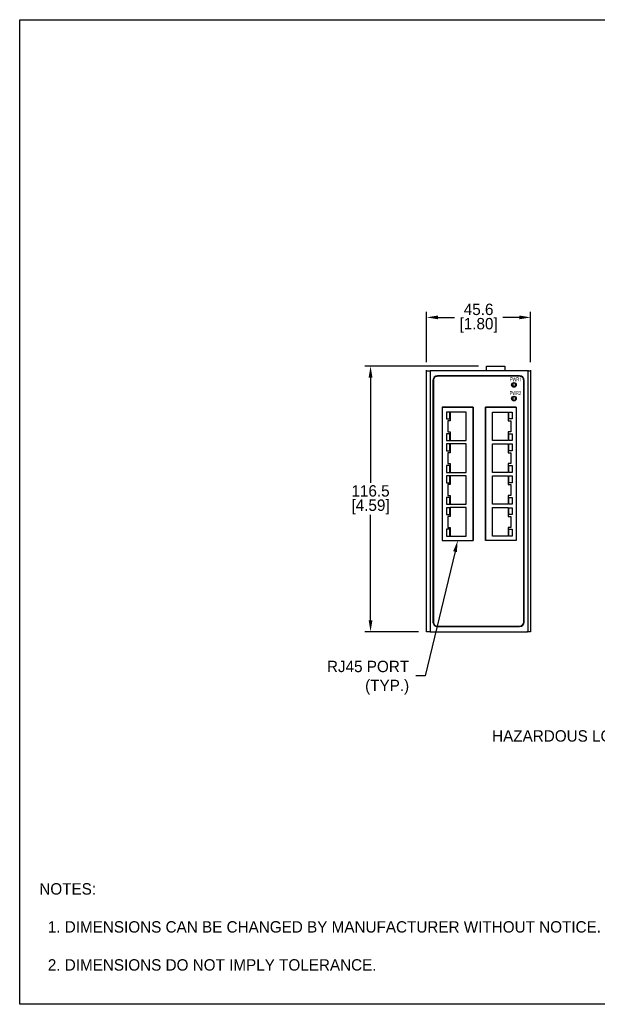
# Model space of a CAD drawing. Header units: inches. Extents: x 0 to 559, y 0 to 432.
# Tile 1 of 2: x 0 to 253, y 0 to 432. Entities that reach past the tile are written whole.
import ezdxf
from ezdxf import colors
from ezdxf.entities.mleader import LeaderData, LeaderLine
from ezdxf.math import Vec2, Vec3

# ---------------------------------------------------------------- set-up
doc = ezdxf.new("R2010")
doc.units = ezdxf.units.IN
doc.header["$LTSCALE"] = 10
doc.header["$MEASUREMENT"] = 0
doc.layers.add('DIMENSIONS', color=140, linetype='Continuous')
doc.layers.add('TEXT', color=140, linetype='Continuous')
doc.dimstyles.get("Standard").update_dxf_attribs({"dimtxt": 5, "dimasz": 5, "dimexe": 2.5, "dimexo": 3.5, "dimgap": 1, "dimtad": 0, "dimtih": 1, "dimtoh": 1, "dimdec": 1, "dimzin": 0, "dimdsep": 46, "dimtxsty": 'Standard', "dimcen": 0, "dimadec": 0, "dimazin": 0, "dimtfac": 1, "dimtdec": 1, "dimtofl": 0, "dimtmove": 0, "dimatfit": 3, "dimfxl": 0, "dimtolj": 1, "dimtzin": 0, "dimarcsym": 0})

# ---------------------------------------------------------------- blocks, each defined once
blk = doc.blocks.new('*D19')
at = {"layer": 'DEFPOINTS', "color": 0}
for p in [(224.03, 301.24), (178.43, 278.13), (224.03, 278.13)]:
    blk.add_point(p, dxfattribs=at)
at = {"layer": 'DIMENSIONS', "color": 0, "lineweight": -2}
for p, q in [((178.43, 281.63), (178.43, 303.74)), ((224.03, 281.63), (224.03, 303.74)), ((183.43, 301.24), (190.64, 301.24)), ((219.03, 301.24), (211.81, 301.24))]:
    blk.add_line(p, q, dxfattribs=at)
at = {"layer": 'DIMENSIONS', "color": 0}
for points in [[(183.43, 302.08), (183.43, 300.41), (178.43, 301.24)], [(219.03, 302.08), (219.03, 300.41), (224.03, 301.24)]]:
    blk.add_solid(points, dxfattribs=at)
at = {"layer": 'DIMENSIONS', "color": 0, "char_height": 5, "attachment_point": 5}
for s, insert in [('\\A1;45.6', (201.23, 304.74)), ('\\A1;[1.80]', (201.23, 297.74))]:
    blk.add_mtext(s, dxfattribs=dict(at, insert=insert))
blk = doc.blocks.new('*D21')
at = {"layer": 'DEFPOINTS', "color": 0}
for p in [(204.73, 279.88), (153.85, 163.38), (178.43, 163.38)]:
    blk.add_point(p, dxfattribs=at)
at = {"layer": 'DIMENSIONS', "color": 0, "lineweight": -2}
for p, q in [((201.23, 279.88), (151.35, 279.88)), ((153.85, 274.88), (153.85, 228.63)), ((153.85, 168.38), (153.85, 214.63)), ((174.93, 163.38), (151.35, 163.38))]:
    blk.add_line(p, q, dxfattribs=at)
at = {"layer": 'DIMENSIONS', "color": 0}
for points in [[(153.02, 274.88), (154.69, 274.88), (153.85, 279.88)], [(153.02, 168.38), (154.69, 168.38), (153.85, 163.38)]]:
    blk.add_solid(points, dxfattribs=at)
at = {"layer": 'DIMENSIONS', "color": 0, "char_height": 5, "attachment_point": 5}
for s, insert in [('\\A1;116.5', (153.85, 225.13)), ('\\A1;[4.59]', (153.85, 218.13))]:
    blk.add_mtext(s, dxfattribs=dict(at, insert=insert))

msp = doc.modelspace()

# ---------------------------------------------------------------- hatches: boundary and pattern name
h = msp.add_hatch(color=256)
edge = h.paths.add_edge_path(flags=16)
edge.add_spline(control_points=[(215.3, 274.08), (215.3, 274.08), (215.61, 274.08), (215.61, 274.08), (215.61, 274.08), (215.66, 274.07), (215.71, 274.08), (215.75, 274.09), (215.75, 274.09), (215.78, 274.11), (215.81, 274.13), (215.84, 274.15), (215.84, 274.15), (215.86, 274.18), (215.88, 274.22), (215.89, 274.26), (215.89, 274.26), (215.9, 274.3), (215.91, 274.35), (215.91, 274.4), (215.91, 274.4), (215.91, 274.44), (215.9, 274.47), (215.9, 274.5), (215.9, 274.5), (215.89, 274.53), (215.88, 274.56), (215.87, 274.58), (215.87, 274.58), (215.86, 274.61), (215.85, 274.63), (215.83, 274.65), (215.83, 274.65), (215.82, 274.66), (215.8, 274.68), (215.79, 274.69), (215.79, 274.69), (215.77, 274.7), (215.75, 274.7), (215.72, 274.71), (215.72, 274.71), (215.69, 274.71), (215.65, 274.71), (215.61, 274.71), (215.61, 274.71), (215.61, 274.71), (215.3, 274.72), (215.3, 274.72), (215.3, 274.72), (215.3, 274.72), (215.3, 274.08), (215.3, 274.08)], knot_values=[0, 0, 0, 0, 0.076923, 0.076923, 0.076923, 0.077023, 0.153846, 0.153846, 0.153846, 0.153946, 0.230769, 0.230769, 0.230769, 0.230869, 0.307692, 0.307692, 0.307692, 0.307792, 0.384615, 0.384615, 0.384615, 0.384715, 0.461538, 0.461538, 0.461538, 0.461638, 0.538462, 0.538462, 0.538462, 0.538562, 0.615385, 0.615385, 0.615385, 0.615485, 0.692308, 0.692308, 0.692308, 0.692408, 0.769231, 0.769231, 0.769231, 0.769331, 0.846154, 0.846154, 0.846154, 0.846254, 0.923077, 0.923077, 0.923077, 0.923177, 1, 1, 1, 1], degree=3, periodic=0)
edge = h.paths.add_edge_path()
edge.add_spline(control_points=[(215.13, 273.14), (215.13, 273.14), (215.13, 274.93), (215.13, 274.93), (215.13, 274.93), (215.13, 274.93), (215.6, 274.93), (215.6, 274.93), (215.6, 274.93), (215.65, 274.93), (215.7, 274.92), (215.74, 274.92), (215.74, 274.92), (215.78, 274.91), (215.81, 274.9), (215.84, 274.89), (215.84, 274.89), (215.88, 274.88), (215.91, 274.85), (215.94, 274.82), (215.94, 274.82), (215.96, 274.8), (215.99, 274.76), (216.01, 274.72), (216.01, 274.72), (216.03, 274.68), (216.05, 274.63), (216.06, 274.58), (216.06, 274.58), (216.07, 274.53), (216.08, 274.47), (216.08, 274.41), (216.08, 274.41), (216.08, 274.33), (216.07, 274.26), (216.05, 274.19), (216.05, 274.19), (216.03, 274.12), (216, 274.07), (215.97, 274.02), (215.97, 274.02), (215.94, 273.96), (215.89, 273.92), (215.83, 273.9), (215.83, 273.9), (215.77, 273.87), (215.7, 273.86), (215.61, 273.86), (215.61, 273.86), (215.61, 273.86), (215.3, 273.86), (215.3, 273.86), (215.3, 273.86), (215.3, 273.86), (215.3, 273.14), (215.3, 273.14), (215.3, 273.14), (215.3, 273.14), (215.13, 273.14), (215.13, 273.14)], knot_values=[0, 0, 0, 0, 0.066667, 0.066667, 0.066667, 0.066767, 0.133333, 0.133333, 0.133333, 0.133433, 0.2, 0.2, 0.2, 0.2001, 0.266667, 0.266667, 0.266667, 0.266767, 0.333333, 0.333333, 0.333333, 0.333433, 0.4, 0.4, 0.4, 0.4001, 0.466667, 0.466667, 0.466667, 0.466767, 0.533333, 0.533333, 0.533333, 0.533433, 0.6, 0.6, 0.6, 0.6001, 0.666667, 0.666667, 0.666667, 0.666767, 0.733333, 0.733333, 0.733333, 0.733433, 0.8, 0.8, 0.8, 0.8001, 0.866667, 0.866667, 0.866667, 0.866767, 0.933333, 0.933333, 0.933333, 0.933433, 1, 1, 1, 1], degree=3, periodic=0)
h = msp.add_hatch(color=256)
edge = h.paths.add_edge_path()
edge.add_spline(control_points=[(216.5, 273.14), (216.5, 273.14), (216.17, 274.93), (216.17, 274.93), (216.17, 274.93), (216.17, 274.93), (216.34, 274.93), (216.34, 274.93), (216.34, 274.93), (216.34, 274.93), (216.53, 273.75), (216.53, 273.75), (216.53, 273.75), (216.54, 273.69), (216.55, 273.63), (216.55, 273.57), (216.55, 273.57), (216.56, 273.51), (216.57, 273.45), (216.58, 273.38), (216.58, 273.38), (216.58, 273.38), (216.63, 273.72), (216.63, 273.72), (216.63, 273.72), (216.63, 273.72), (216.87, 274.93), (216.87, 274.93), (216.87, 274.93), (216.87, 274.93), (217.07, 274.93), (217.07, 274.93), (217.07, 274.93), (217.07, 274.93), (217.24, 274.02), (217.24, 274.02), (217.24, 274.02), (217.26, 273.91), (217.28, 273.8), (217.3, 273.69), (217.3, 273.69), (217.32, 273.59), (217.33, 273.48), (217.34, 273.38), (217.34, 273.38), (217.35, 273.44), (217.36, 273.5), (217.37, 273.57), (217.37, 273.57), (217.38, 273.63), (217.39, 273.7), (217.4, 273.77), (217.4, 273.77), (217.4, 273.77), (217.59, 274.93), (217.59, 274.93), (217.59, 274.93), (217.59, 274.93), (217.76, 274.93), (217.76, 274.93), (217.76, 274.93), (217.76, 274.93), (217.42, 273.14), (217.42, 273.14), (217.42, 273.14), (217.42, 273.14), (217.26, 273.14), (217.26, 273.14), (217.26, 273.14), (217.26, 273.14), (217, 274.5), (217, 274.5), (217, 274.5), (217, 274.5), (216.96, 274.71), (216.96, 274.71), (216.96, 274.71), (216.96, 274.69), (216.96, 274.67), (216.95, 274.65), (216.95, 274.65), (216.95, 274.63), (216.95, 274.62), (216.95, 274.6), (216.95, 274.6), (216.94, 274.58), (216.94, 274.56), (216.94, 274.55), (216.94, 274.55), (216.93, 274.53), (216.93, 274.51), (216.93, 274.5), (216.93, 274.5), (216.93, 274.5), (216.67, 273.14), (216.67, 273.14), (216.67, 273.14), (216.67, 273.14), (216.5, 273.14), (216.5, 273.14)], knot_values=[0, 0, 0, 0, 0.04, 0.04, 0.04, 0.0401, 0.08, 0.08, 0.08, 0.0801, 0.12, 0.12, 0.12, 0.1201, 0.16, 0.16, 0.16, 0.1601, 0.2, 0.2, 0.2, 0.2001, 0.24, 0.24, 0.24, 0.2401, 0.28, 0.28, 0.28, 0.2801, 0.32, 0.32, 0.32, 0.3201, 0.36, 0.36, 0.36, 0.3601, 0.4, 0.4, 0.4, 0.4001, 0.44, 0.44, 0.44, 0.4401, 0.48, 0.48, 0.48, 0.4801, 0.52, 0.52, 0.52, 0.5201, 0.56, 0.56, 0.56, 0.5601, 0.6, 0.6, 0.6, 0.6001, 0.64, 0.64, 0.64, 0.6401, 0.68, 0.68, 0.68, 0.6801, 0.72, 0.72, 0.72, 0.7201, 0.76, 0.76, 0.76, 0.7601, 0.8, 0.8, 0.8, 0.8001, 0.84, 0.84, 0.84, 0.8401, 0.88, 0.88, 0.88, 0.8801, 0.92, 0.92, 0.92, 0.9201, 0.96, 0.96, 0.96, 0.9601, 1, 1, 1, 1], degree=3, periodic=0)
h = msp.add_hatch(color=256)
edge = h.paths.add_edge_path(flags=16)
edge.add_spline(control_points=[(218.07, 274.14), (218.07, 274.14), (218.42, 274.14), (218.42, 274.14), (218.42, 274.14), (218.46, 274.13), (218.49, 274.14), (218.52, 274.14), (218.52, 274.14), (218.55, 274.15), (218.58, 274.16), (218.6, 274.17), (218.6, 274.17), (218.62, 274.18), (218.63, 274.19), (218.65, 274.21), (218.65, 274.21), (218.67, 274.23), (218.68, 274.25), (218.69, 274.27), (218.69, 274.27), (218.7, 274.29), (218.71, 274.32), (218.72, 274.35), (218.72, 274.35), (218.72, 274.37), (218.73, 274.4), (218.73, 274.44), (218.73, 274.44), (218.73, 274.48), (218.72, 274.52), (218.71, 274.56), (218.71, 274.56), (218.7, 274.59), (218.68, 274.62), (218.66, 274.65), (218.66, 274.65), (218.64, 274.68), (218.61, 274.7), (218.58, 274.71), (218.58, 274.71), (218.54, 274.72), (218.5, 274.73), (218.46, 274.73), (218.46, 274.73), (218.46, 274.73), (218.07, 274.73), (218.07, 274.73), (218.07, 274.73), (218.07, 274.73), (218.07, 274.14), (218.07, 274.14)], knot_values=[0, 0, 0, 0, 0.076923, 0.076923, 0.076923, 0.077023, 0.153846, 0.153846, 0.153846, 0.153946, 0.230769, 0.230769, 0.230769, 0.230869, 0.307692, 0.307692, 0.307692, 0.307792, 0.384615, 0.384615, 0.384615, 0.384715, 0.461538, 0.461538, 0.461538, 0.461638, 0.538462, 0.538462, 0.538462, 0.538562, 0.615385, 0.615385, 0.615385, 0.615485, 0.692308, 0.692308, 0.692308, 0.692408, 0.769231, 0.769231, 0.769231, 0.769331, 0.846154, 0.846154, 0.846154, 0.846254, 0.923077, 0.923077, 0.923077, 0.923177, 1, 1, 1, 1], degree=3, periodic=0)
edge = h.paths.add_edge_path()
edge.add_spline(control_points=[(217.91, 273.14), (217.91, 273.14), (217.91, 274.93), (217.91, 274.93), (217.91, 274.93), (217.91, 274.93), (218.45, 274.93), (218.45, 274.93), (218.45, 274.93), (218.51, 274.93), (218.56, 274.92), (218.6, 274.91), (218.6, 274.91), (218.65, 274.91), (218.68, 274.89), (218.71, 274.87), (218.71, 274.87), (218.74, 274.86), (218.76, 274.84), (218.78, 274.81), (218.78, 274.81), (218.8, 274.78), (218.82, 274.75), (218.84, 274.71), (218.84, 274.71), (218.86, 274.67), (218.87, 274.63), (218.88, 274.58), (218.88, 274.58), (218.89, 274.54), (218.89, 274.49), (218.89, 274.44), (218.89, 274.44), (218.89, 274.37), (218.89, 274.31), (218.87, 274.25), (218.87, 274.25), (218.86, 274.2), (218.83, 274.15), (218.8, 274.11), (218.8, 274.11), (218.77, 274.07), (218.74, 274.03), (218.7, 274.01), (218.7, 274.01), (218.65, 273.98), (218.6, 273.96), (218.55, 273.95), (218.55, 273.95), (218.57, 273.93), (218.59, 273.91), (218.61, 273.9), (218.61, 273.9), (218.62, 273.88), (218.64, 273.87), (218.65, 273.85), (218.65, 273.85), (218.67, 273.81), (218.7, 273.78), (218.72, 273.74), (218.72, 273.74), (218.74, 273.7), (218.76, 273.66), (218.78, 273.62), (218.78, 273.62), (218.78, 273.62), (219, 273.14), (219, 273.14), (219, 273.14), (219, 273.14), (218.79, 273.14), (218.79, 273.14), (218.79, 273.14), (218.79, 273.14), (218.62, 273.51), (218.62, 273.51), (218.62, 273.51), (218.59, 273.58), (218.57, 273.64), (218.54, 273.69), (218.54, 273.69), (218.52, 273.74), (218.5, 273.77), (218.48, 273.8), (218.48, 273.8), (218.47, 273.82), (218.45, 273.85), (218.43, 273.86), (218.43, 273.86), (218.42, 273.88), (218.4, 273.89), (218.39, 273.9), (218.39, 273.9), (218.37, 273.91), (218.35, 273.92), (218.33, 273.92), (218.33, 273.92), (218.31, 273.93), (218.29, 273.93), (218.26, 273.93), (218.26, 273.93), (218.26, 273.93), (218.07, 273.93), (218.07, 273.93), (218.07, 273.93), (218.07, 273.93), (218.07, 273.14), (218.07, 273.14), (218.07, 273.14), (218.07, 273.14), (217.91, 273.14), (217.91, 273.14)], knot_values=[0, 0, 0, 0, 0.035714, 0.035714, 0.035714, 0.035814, 0.071429, 0.071429, 0.071429, 0.071529, 0.107143, 0.107143, 0.107143, 0.107243, 0.142857, 0.142857, 0.142857, 0.142957, 0.178571, 0.178571, 0.178571, 0.178671, 0.214286, 0.214286, 0.214286, 0.214386, 0.25, 0.25, 0.25, 0.2501, 0.285714, 0.285714, 0.285714, 0.285814, 0.321429, 0.321429, 0.321429, 0.321529, 0.357143, 0.357143, 0.357143, 0.357243, 0.392857, 0.392857, 0.392857, 0.392957, 0.428571, 0.428571, 0.428571, 0.428671, 0.464286, 0.464286, 0.464286, 0.464386, 0.5, 0.5, 0.5, 0.5001, 0.535714, 0.535714, 0.535714, 0.535814, 0.571429, 0.571429, 0.571429, 0.571529, 0.607143, 0.607143, 0.607143, 0.607243, 0.642857, 0.642857, 0.642857, 0.642957, 0.678571, 0.678571, 0.678571, 0.678671, 0.714286, 0.714286, 0.714286, 0.714386, 0.75, 0.75, 0.75, 0.7501, 0.785714, 0.785714, 0.785714, 0.785814, 0.821429, 0.821429, 0.821429, 0.821529, 0.857143, 0.857143, 0.857143, 0.857243, 0.892857, 0.892857, 0.892857, 0.892957, 0.928571, 0.928571, 0.928571, 0.928671, 0.964286, 0.964286, 0.964286, 0.964386, 1, 1, 1, 1], degree=3, periodic=0)
h = msp.add_hatch(color=256)
edge = h.paths.add_edge_path()
edge.add_spline(control_points=[(219.66, 273.14), (219.66, 273.14), (219.5, 273.14), (219.5, 273.14), (219.5, 273.14), (219.5, 273.14), (219.5, 274.54), (219.5, 274.54), (219.5, 274.54), (219.49, 274.51), (219.47, 274.49), (219.44, 274.46), (219.44, 274.46), (219.42, 274.44), (219.39, 274.41), (219.37, 274.39), (219.37, 274.39), (219.34, 274.36), (219.31, 274.34), (219.28, 274.32), (219.28, 274.32), (219.25, 274.3), (219.23, 274.28), (219.2, 274.27), (219.2, 274.27), (219.2, 274.27), (219.2, 274.49), (219.2, 274.49), (219.2, 274.49), (219.24, 274.51), (219.28, 274.54), (219.32, 274.58), (219.32, 274.58), (219.36, 274.61), (219.39, 274.65), (219.42, 274.69), (219.42, 274.69), (219.46, 274.73), (219.48, 274.77), (219.51, 274.81), (219.51, 274.81), (219.53, 274.85), (219.55, 274.89), (219.56, 274.93), (219.56, 274.93), (219.56, 274.93), (219.66, 274.94), (219.66, 274.94), (219.66, 274.94), (219.66, 274.94), (219.66, 273.14), (219.66, 273.14)], knot_values=[0, 0, 0, 0, 0.076923, 0.076923, 0.076923, 0.077023, 0.153846, 0.153846, 0.153846, 0.153946, 0.230769, 0.230769, 0.230769, 0.230869, 0.307692, 0.307692, 0.307692, 0.307792, 0.384615, 0.384615, 0.384615, 0.384715, 0.461538, 0.461538, 0.461538, 0.461638, 0.538462, 0.538462, 0.538462, 0.538562, 0.615385, 0.615385, 0.615385, 0.615485, 0.692308, 0.692308, 0.692308, 0.692408, 0.769231, 0.769231, 0.769231, 0.769331, 0.846154, 0.846154, 0.846154, 0.846254, 0.923077, 0.923077, 0.923077, 0.923177, 1, 1, 1, 1], degree=3, periodic=0)
h = msp.add_hatch(color=256)
edge = h.paths.add_edge_path(flags=16)
edge.add_spline(control_points=[(215.18, 268.09), (215.18, 268.09), (215.5, 268.09), (215.5, 268.09), (215.5, 268.09), (215.55, 268.09), (215.59, 268.1), (215.63, 268.11), (215.63, 268.11), (215.67, 268.12), (215.7, 268.14), (215.72, 268.17), (215.72, 268.17), (215.74, 268.2), (215.76, 268.23), (215.77, 268.28), (215.77, 268.28), (215.78, 268.32), (215.79, 268.36), (215.79, 268.42), (215.79, 268.42), (215.79, 268.45), (215.79, 268.49), (215.78, 268.52), (215.78, 268.52), (215.78, 268.55), (215.77, 268.58), (215.76, 268.6), (215.76, 268.6), (215.74, 268.63), (215.73, 268.65), (215.72, 268.66), (215.72, 268.66), (215.7, 268.68), (215.69, 268.7), (215.67, 268.71), (215.67, 268.71), (215.66, 268.71), (215.63, 268.72), (215.6, 268.73), (215.6, 268.73), (215.57, 268.73), (215.54, 268.73), (215.5, 268.73), (215.5, 268.73), (215.5, 268.73), (215.18, 268.74), (215.18, 268.74), (215.18, 268.74), (215.18, 268.74), (215.18, 268.09), (215.18, 268.09)], knot_values=[0, 0, 0, 0, 0.076923, 0.076923, 0.076923, 0.077023, 0.153846, 0.153846, 0.153846, 0.153946, 0.230769, 0.230769, 0.230769, 0.230869, 0.307692, 0.307692, 0.307692, 0.307792, 0.384615, 0.384615, 0.384615, 0.384715, 0.461538, 0.461538, 0.461538, 0.461638, 0.538462, 0.538462, 0.538462, 0.538562, 0.615385, 0.615385, 0.615385, 0.615485, 0.692308, 0.692308, 0.692308, 0.692408, 0.769231, 0.769231, 0.769231, 0.769331, 0.846154, 0.846154, 0.846154, 0.846254, 0.923077, 0.923077, 0.923077, 0.923177, 1, 1, 1, 1], degree=3, periodic=0)
edge = h.paths.add_edge_path()
edge.add_spline(control_points=[(215.02, 267.15), (215.02, 267.15), (215.02, 268.95), (215.02, 268.95), (215.02, 268.95), (215.02, 268.95), (215.48, 268.95), (215.48, 268.95), (215.48, 268.95), (215.54, 268.95), (215.58, 268.94), (215.62, 268.94), (215.62, 268.94), (215.66, 268.93), (215.7, 268.92), (215.72, 268.91), (215.72, 268.91), (215.76, 268.89), (215.79, 268.87), (215.82, 268.84), (215.82, 268.84), (215.85, 268.82), (215.87, 268.78), (215.89, 268.74), (215.89, 268.74), (215.92, 268.7), (215.93, 268.65), (215.94, 268.6), (215.94, 268.6), (215.95, 268.55), (215.96, 268.49), (215.96, 268.43), (215.96, 268.43), (215.96, 268.35), (215.95, 268.27), (215.93, 268.21), (215.93, 268.21), (215.92, 268.14), (215.89, 268.08), (215.85, 268.03), (215.85, 268.03), (215.82, 267.98), (215.77, 267.94), (215.71, 267.92), (215.71, 267.92), (215.65, 267.89), (215.58, 267.88), (215.5, 267.88), (215.5, 267.88), (215.5, 267.88), (215.18, 267.88), (215.18, 267.88), (215.18, 267.88), (215.18, 267.88), (215.18, 267.15), (215.18, 267.15), (215.18, 267.15), (215.18, 267.15), (215.02, 267.15), (215.02, 267.15)], knot_values=[0, 0, 0, 0, 0.066667, 0.066667, 0.066667, 0.066767, 0.133333, 0.133333, 0.133333, 0.133433, 0.2, 0.2, 0.2, 0.2001, 0.266667, 0.266667, 0.266667, 0.266767, 0.333333, 0.333333, 0.333333, 0.333433, 0.4, 0.4, 0.4, 0.4001, 0.466667, 0.466667, 0.466667, 0.466767, 0.533333, 0.533333, 0.533333, 0.533433, 0.6, 0.6, 0.6, 0.6001, 0.666667, 0.666667, 0.666667, 0.666767, 0.733333, 0.733333, 0.733333, 0.733433, 0.8, 0.8, 0.8, 0.8001, 0.866667, 0.866667, 0.866667, 0.866767, 0.933333, 0.933333, 0.933333, 0.933433, 1, 1, 1, 1], degree=3, periodic=0)
h = msp.add_hatch(color=256)
edge = h.paths.add_edge_path()
edge.add_spline(control_points=[(216.38, 267.15), (216.38, 267.15), (216.06, 268.95), (216.06, 268.95), (216.06, 268.95), (216.06, 268.95), (216.22, 268.95), (216.22, 268.95), (216.22, 268.95), (216.22, 268.95), (216.41, 267.77), (216.41, 267.77), (216.41, 267.77), (216.42, 267.71), (216.43, 267.65), (216.44, 267.58), (216.44, 267.58), (216.45, 267.52), (216.46, 267.46), (216.47, 267.4), (216.47, 267.4), (216.47, 267.4), (216.52, 267.73), (216.52, 267.73), (216.52, 267.73), (216.52, 267.73), (216.76, 268.95), (216.76, 268.95), (216.76, 268.95), (216.76, 268.95), (216.95, 268.95), (216.95, 268.95), (216.95, 268.95), (216.95, 268.95), (217.13, 268.04), (217.13, 268.04), (217.13, 268.04), (217.15, 267.93), (217.17, 267.82), (217.19, 267.71), (217.19, 267.71), (217.2, 267.6), (217.22, 267.5), (217.23, 267.4), (217.23, 267.4), (217.23, 267.46), (217.24, 267.52), (217.25, 267.58), (217.25, 267.58), (217.26, 267.65), (217.27, 267.72), (217.29, 267.79), (217.29, 267.79), (217.29, 267.79), (217.48, 268.95), (217.48, 268.95), (217.48, 268.95), (217.48, 268.95), (217.65, 268.95), (217.65, 268.95), (217.65, 268.95), (217.65, 268.95), (217.31, 267.15), (217.31, 267.15), (217.31, 267.15), (217.31, 267.15), (217.15, 267.15), (217.15, 267.15), (217.15, 267.15), (217.15, 267.15), (216.89, 268.52), (216.89, 268.52), (216.89, 268.52), (216.89, 268.52), (216.85, 268.73), (216.85, 268.73), (216.85, 268.73), (216.85, 268.71), (216.84, 268.69), (216.84, 268.67), (216.84, 268.67), (216.84, 268.65), (216.83, 268.63), (216.83, 268.62), (216.83, 268.62), (216.83, 268.6), (216.82, 268.58), (216.82, 268.57), (216.82, 268.57), (216.82, 268.55), (216.82, 268.53), (216.81, 268.52), (216.81, 268.52), (216.81, 268.52), (216.55, 267.15), (216.55, 267.15), (216.55, 267.15), (216.55, 267.15), (216.38, 267.15), (216.38, 267.15)], knot_values=[0, 0, 0, 0, 0.04, 0.04, 0.04, 0.0401, 0.08, 0.08, 0.08, 0.0801, 0.12, 0.12, 0.12, 0.1201, 0.16, 0.16, 0.16, 0.1601, 0.2, 0.2, 0.2, 0.2001, 0.24, 0.24, 0.24, 0.2401, 0.28, 0.28, 0.28, 0.2801, 0.32, 0.32, 0.32, 0.3201, 0.36, 0.36, 0.36, 0.3601, 0.4, 0.4, 0.4, 0.4001, 0.44, 0.44, 0.44, 0.4401, 0.48, 0.48, 0.48, 0.4801, 0.52, 0.52, 0.52, 0.5201, 0.56, 0.56, 0.56, 0.5601, 0.6, 0.6, 0.6, 0.6001, 0.64, 0.64, 0.64, 0.6401, 0.68, 0.68, 0.68, 0.6801, 0.72, 0.72, 0.72, 0.7201, 0.76, 0.76, 0.76, 0.7601, 0.8, 0.8, 0.8, 0.8001, 0.84, 0.84, 0.84, 0.8401, 0.88, 0.88, 0.88, 0.8801, 0.92, 0.92, 0.92, 0.9201, 0.96, 0.96, 0.96, 0.9601, 1, 1, 1, 1], degree=3, periodic=0)
h = msp.add_hatch(color=256)
edge = h.paths.add_edge_path(flags=16)
edge.add_spline(control_points=[(217.96, 268.15), (217.96, 268.15), (218.31, 268.15), (218.31, 268.15), (218.31, 268.15), (218.35, 268.15), (218.38, 268.15), (218.41, 268.16), (218.41, 268.16), (218.44, 268.17), (218.46, 268.17), (218.48, 268.19), (218.48, 268.19), (218.5, 268.2), (218.52, 268.21), (218.54, 268.23), (218.54, 268.23), (218.55, 268.25), (218.57, 268.27), (218.58, 268.29), (218.58, 268.29), (218.59, 268.31), (218.6, 268.34), (218.6, 268.37), (218.6, 268.37), (218.61, 268.39), (218.61, 268.42), (218.61, 268.45), (218.61, 268.45), (218.61, 268.5), (218.61, 268.54), (218.6, 268.58), (218.6, 268.58), (218.59, 268.61), (218.57, 268.64), (218.55, 268.67), (218.55, 268.67), (218.52, 268.69), (218.5, 268.71), (218.46, 268.73), (218.46, 268.73), (218.43, 268.74), (218.39, 268.75), (218.35, 268.75), (218.35, 268.75), (218.35, 268.75), (217.96, 268.75), (217.96, 268.75), (217.96, 268.75), (217.96, 268.75), (217.96, 268.15), (217.96, 268.15)], knot_values=[0, 0, 0, 0, 0.076923, 0.076923, 0.076923, 0.077023, 0.153846, 0.153846, 0.153846, 0.153946, 0.230769, 0.230769, 0.230769, 0.230869, 0.307692, 0.307692, 0.307692, 0.307792, 0.384615, 0.384615, 0.384615, 0.384715, 0.461538, 0.461538, 0.461538, 0.461638, 0.538462, 0.538462, 0.538462, 0.538562, 0.615385, 0.615385, 0.615385, 0.615485, 0.692308, 0.692308, 0.692308, 0.692408, 0.769231, 0.769231, 0.769231, 0.769331, 0.846154, 0.846154, 0.846154, 0.846254, 0.923077, 0.923077, 0.923077, 0.923177, 1, 1, 1, 1], degree=3, periodic=0)
edge = h.paths.add_edge_path()
edge.add_spline(control_points=[(217.79, 267.15), (217.79, 267.15), (217.79, 268.95), (217.79, 268.95), (217.79, 268.95), (217.79, 268.95), (218.34, 268.95), (218.34, 268.95), (218.34, 268.95), (218.4, 268.95), (218.45, 268.94), (218.49, 268.93), (218.49, 268.93), (218.53, 268.93), (218.57, 268.91), (218.6, 268.89), (218.6, 268.89), (218.62, 268.88), (218.65, 268.86), (218.67, 268.83), (218.67, 268.83), (218.69, 268.8), (218.71, 268.77), (218.73, 268.73), (218.73, 268.73), (218.75, 268.69), (218.76, 268.65), (218.77, 268.6), (218.77, 268.6), (218.78, 268.56), (218.78, 268.51), (218.78, 268.45), (218.78, 268.45), (218.78, 268.39), (218.78, 268.33), (218.76, 268.27), (218.76, 268.27), (218.75, 268.22), (218.72, 268.17), (218.69, 268.13), (218.69, 268.13), (218.66, 268.08), (218.63, 268.05), (218.58, 268.02), (218.58, 268.02), (218.54, 268), (218.49, 267.98), (218.43, 267.97), (218.43, 267.97), (218.46, 267.95), (218.48, 267.93), (218.49, 267.92), (218.49, 267.92), (218.51, 267.9), (218.53, 267.88), (218.54, 267.87), (218.54, 267.87), (218.56, 267.83), (218.59, 267.8), (218.61, 267.76), (218.61, 267.76), (218.63, 267.72), (218.65, 267.68), (218.67, 267.64), (218.67, 267.64), (218.67, 267.64), (218.88, 267.15), (218.88, 267.15), (218.88, 267.15), (218.88, 267.15), (218.68, 267.15), (218.68, 267.15), (218.68, 267.15), (218.68, 267.15), (218.51, 267.52), (218.51, 267.52), (218.51, 267.52), (218.48, 267.6), (218.45, 267.66), (218.43, 267.71), (218.43, 267.71), (218.41, 267.75), (218.39, 267.79), (218.37, 267.82), (218.37, 267.82), (218.35, 267.84), (218.34, 267.86), (218.32, 267.88), (218.32, 267.88), (218.31, 267.9), (218.29, 267.91), (218.27, 267.92), (218.27, 267.92), (218.26, 267.93), (218.24, 267.93), (218.22, 267.94), (218.22, 267.94), (218.2, 267.94), (218.17, 267.95), (218.15, 267.95), (218.15, 267.95), (218.15, 267.95), (217.96, 267.95), (217.96, 267.95), (217.96, 267.95), (217.96, 267.95), (217.96, 267.15), (217.96, 267.15), (217.96, 267.15), (217.96, 267.15), (217.79, 267.15), (217.79, 267.15)], knot_values=[0, 0, 0, 0, 0.035714, 0.035714, 0.035714, 0.035814, 0.071429, 0.071429, 0.071429, 0.071529, 0.107143, 0.107143, 0.107143, 0.107243, 0.142857, 0.142857, 0.142857, 0.142957, 0.178571, 0.178571, 0.178571, 0.178671, 0.214286, 0.214286, 0.214286, 0.214386, 0.25, 0.25, 0.25, 0.2501, 0.285714, 0.285714, 0.285714, 0.285814, 0.321429, 0.321429, 0.321429, 0.321529, 0.357143, 0.357143, 0.357143, 0.357243, 0.392857, 0.392857, 0.392857, 0.392957, 0.428571, 0.428571, 0.428571, 0.428671, 0.464286, 0.464286, 0.464286, 0.464386, 0.5, 0.5, 0.5, 0.5001, 0.535714, 0.535714, 0.535714, 0.535814, 0.571429, 0.571429, 0.571429, 0.571529, 0.607143, 0.607143, 0.607143, 0.607243, 0.642857, 0.642857, 0.642857, 0.642957, 0.678571, 0.678571, 0.678571, 0.678671, 0.714286, 0.714286, 0.714286, 0.714386, 0.75, 0.75, 0.75, 0.7501, 0.785714, 0.785714, 0.785714, 0.785814, 0.821429, 0.821429, 0.821429, 0.821529, 0.857143, 0.857143, 0.857143, 0.857243, 0.892857, 0.892857, 0.892857, 0.892957, 0.928571, 0.928571, 0.928571, 0.928671, 0.964286, 0.964286, 0.964286, 0.964386, 1, 1, 1, 1], degree=3, periodic=0)
h = msp.add_hatch(color=256)
edge = h.paths.add_edge_path()
edge.add_spline(control_points=[(219.77, 267.36), (219.77, 267.36), (219.77, 267.15), (219.77, 267.15), (219.77, 267.15), (219.77, 267.15), (218.96, 267.15), (218.96, 267.15), (218.96, 267.15), (218.96, 267.19), (218.96, 267.24), (218.97, 267.29), (218.97, 267.29), (218.98, 267.33), (219, 267.38), (219.02, 267.44), (219.02, 267.44), (219.05, 267.49), (219.08, 267.55), (219.12, 267.61), (219.12, 267.61), (219.16, 267.67), (219.21, 267.74), (219.27, 267.81), (219.27, 267.81), (219.34, 267.9), (219.4, 267.97), (219.45, 268.04), (219.45, 268.04), (219.49, 268.1), (219.53, 268.16), (219.55, 268.2), (219.55, 268.2), (219.57, 268.25), (219.59, 268.29), (219.6, 268.34), (219.6, 268.34), (219.61, 268.38), (219.62, 268.42), (219.62, 268.46), (219.62, 268.46), (219.62, 268.5), (219.61, 268.55), (219.6, 268.58), (219.6, 268.58), (219.59, 268.62), (219.57, 268.65), (219.55, 268.68), (219.55, 268.68), (219.53, 268.71), (219.5, 268.73), (219.47, 268.75), (219.47, 268.75), (219.45, 268.76), (219.42, 268.77), (219.39, 268.77), (219.39, 268.77), (219.35, 268.77), (219.32, 268.76), (219.29, 268.75), (219.29, 268.75), (219.26, 268.73), (219.23, 268.71), (219.21, 268.68), (219.21, 268.68), (219.19, 268.65), (219.17, 268.61), (219.16, 268.56), (219.16, 268.56), (219.15, 268.52), (219.14, 268.47), (219.14, 268.41), (219.14, 268.41), (219.14, 268.41), (218.99, 268.43), (218.99, 268.43), (218.99, 268.43), (218.99, 268.52), (219.01, 268.6), (219.03, 268.66), (219.03, 268.66), (219.05, 268.73), (219.07, 268.78), (219.11, 268.82), (219.11, 268.82), (219.15, 268.86), (219.19, 268.9), (219.23, 268.92), (219.23, 268.92), (219.28, 268.94), (219.33, 268.95), (219.39, 268.95), (219.39, 268.95), (219.45, 268.95), (219.51, 268.94), (219.56, 268.91), (219.56, 268.91), (219.6, 268.89), (219.64, 268.85), (219.68, 268.8), (219.68, 268.8), (219.71, 268.75), (219.73, 268.69), (219.75, 268.64), (219.75, 268.64), (219.76, 268.58), (219.77, 268.52), (219.77, 268.45), (219.77, 268.45), (219.77, 268.4), (219.77, 268.34), (219.75, 268.29), (219.75, 268.29), (219.74, 268.23), (219.72, 268.18), (219.7, 268.13), (219.7, 268.13), (219.67, 268.07), (219.63, 268.01), (219.59, 267.94), (219.59, 267.94), (219.54, 267.87), (219.48, 267.79), (219.41, 267.71), (219.41, 267.71), (219.36, 267.65), (219.33, 267.6), (219.3, 267.57), (219.3, 267.57), (219.27, 267.53), (219.25, 267.5), (219.23, 267.48), (219.23, 267.48), (219.22, 267.46), (219.21, 267.44), (219.2, 267.42), (219.2, 267.42), (219.19, 267.4), (219.18, 267.38), (219.17, 267.36), (219.17, 267.36), (219.17, 267.36), (219.77, 267.36), (219.77, 267.36)], knot_values=[0, 0, 0, 0, 0.027778, 0.027778, 0.027778, 0.027878, 0.055556, 0.055556, 0.055556, 0.055656, 0.083333, 0.083333, 0.083333, 0.083433, 0.111111, 0.111111, 0.111111, 0.111211, 0.138889, 0.138889, 0.138889, 0.138989, 0.166667, 0.166667, 0.166667, 0.166767, 0.194444, 0.194444, 0.194444, 0.194544, 0.222222, 0.222222, 0.222222, 0.222322, 0.25, 0.25, 0.25, 0.2501, 0.277778, 0.277778, 0.277778, 0.277878, 0.305556, 0.305556, 0.305556, 0.305656, 0.333333, 0.333333, 0.333333, 0.333433, 0.361111, 0.361111, 0.361111, 0.361211, 0.388889, 0.388889, 0.388889, 0.388989, 0.416667, 0.416667, 0.416667, 0.416767, 0.444444, 0.444444, 0.444444, 0.444544, 0.472222, 0.472222, 0.472222, 0.472322, 0.5, 0.5, 0.5, 0.5001, 0.527778, 0.527778, 0.527778, 0.527878, 0.555556, 0.555556, 0.555556, 0.555656, 0.583333, 0.583333, 0.583333, 0.583433, 0.611111, 0.611111, 0.611111, 0.611211, 0.638889, 0.638889, 0.638889, 0.638989, 0.666667, 0.666667, 0.666667, 0.666767, 0.694444, 0.694444, 0.694444, 0.694544, 0.722222, 0.722222, 0.722222, 0.722322, 0.75, 0.75, 0.75, 0.7501, 0.777778, 0.777778, 0.777778, 0.777878, 0.805556, 0.805556, 0.805556, 0.805656, 0.833333, 0.833333, 0.833333, 0.833433, 0.861111, 0.861111, 0.861111, 0.861211, 0.888889, 0.888889, 0.888889, 0.888989, 0.916667, 0.916667, 0.916667, 0.916767, 0.944444, 0.944444, 0.944444, 0.944544, 0.972222, 0.972222, 0.972222, 0.972322, 1, 1, 1, 1], degree=3, periodic=0)

# ---------------------------------------------------------------- linework, layer by layer
for p, q in [((178.43, 163.38), (178.43, 278.13)), ((178.43, 277.88), (180.16, 277.88)), ((223.13, 277.88), (179.96, 277.88)), ((180.16, 163.38), (180.16, 277.88)), ((204.73, 277.88), (204.73, 279.88)), ((204.73, 279.88), (212.73, 279.88)), ((212.73, 279.88), (212.73, 277.88)), ((222.93, 163.38), (222.93, 277.88)), ((222.93, 277.88), (224.03, 277.88)), ((224.03, 278.13), (224.03, 163.38)), ((181.23, 273.63), (181.23, 167.63)), ((219.23, 275.63), (183.23, 275.63)), ((216.23, 272.43), (216.23, 270.9)), ((217.23, 272.43), (216.23, 272.43)), ((217.23, 272.43), (217.23, 270.9)), ((221.23, 167.63), (221.23, 273.63)), ((217.23, 270.9), (216.23, 270.9)), ((216.23, 266.43), (216.23, 264.83)), ((217.23, 266.43), (216.23, 266.43)), ((217.23, 264.83), (216.23, 264.83)), ((217.23, 266.43), (217.23, 264.83)), ((185.31, 261.88), (198.81, 261.88)), ((188.63, 259.7), (187.13, 259.7)), ((187.13, 259.7), (187.13, 256.7)), ((188.63, 256.7), (188.63, 259.7)), ((195.8, 259.72), (188.8, 259.72)), ((188.8, 259.72), (188.8, 255.87)), ((195.8, 247.22), (195.8, 259.72)), ((198.81, 261.88), (198.81, 203.38)), ((217.75, 261.88), (204.25, 261.88)), ((204.25, 261.88), (204.25, 203.38)), ((207.26, 259.72), (214.26, 259.72)), ((207.26, 247.22), (207.26, 259.72)), ((214.26, 259.72), (214.26, 255.87)), ((214.43, 259.7), (215.93, 259.7)), ((214.43, 256.7), (214.43, 259.7)), ((215.93, 259.7), (215.93, 256.7)), ((187.13, 256.7), (188.63, 256.7)), ((188.8, 255.87), (187.71, 255.87)), ((187.71, 255.87), (187.71, 251.07)), ((214.26, 255.87), (215.35, 255.87)), ((215.93, 256.7), (214.43, 256.7)), ((215.35, 255.87), (215.35, 251.07)), ((187.71, 251.07), (188.8, 251.07)), ((188.8, 251.07), (188.8, 247.22)), ((215.35, 251.07), (214.26, 251.07)), ((214.26, 251.07), (214.26, 247.22)), ((188.63, 250.24), (187.13, 250.24)), ((187.13, 250.24), (187.13, 247.24)), ((187.13, 247.24), (188.63, 247.24)), ((188.63, 247.24), (188.63, 250.24)), ((188.8, 247.22), (195.8, 247.22)), ((214.26, 247.22), (207.26, 247.22)), ((214.43, 250.24), (215.93, 250.24)), ((214.43, 247.24), (214.43, 250.24)), ((215.93, 247.24), (214.43, 247.24)), ((215.93, 250.24), (215.93, 247.24)), ((188.63, 245.73), (187.13, 245.73)), ((187.13, 245.73), (187.13, 242.73)), ((187.13, 242.73), (188.63, 242.73)), ((188.8, 241.9), (187.71, 241.9)), ((187.71, 241.9), (187.71, 237.1)), ((188.63, 242.73), (188.63, 245.73)), ((195.8, 245.75), (188.8, 245.75)), ((188.8, 245.75), (188.8, 241.9)), ((195.8, 233.25), (195.8, 245.75)), ((207.26, 245.75), (214.26, 245.75)), ((207.26, 233.25), (207.26, 245.75)), ((214.26, 245.75), (214.26, 241.9)), ((214.26, 241.9), (215.35, 241.9)), ((214.43, 245.73), (215.93, 245.73)), ((214.43, 242.73), (214.43, 245.73)), ((215.93, 242.73), (214.43, 242.73)), ((215.35, 241.9), (215.35, 237.1)), ((215.93, 245.73), (215.93, 242.73)), ((188.63, 236.27), (187.13, 236.27)), ((187.13, 236.27), (187.13, 233.27)), ((187.13, 233.27), (188.63, 233.27)), ((187.71, 237.1), (188.8, 237.1)), ((188.63, 233.27), (188.63, 236.27)), ((188.8, 237.1), (188.8, 233.25)), ((188.8, 233.25), (195.8, 233.25)), ((214.26, 233.25), (207.26, 233.25)), ((215.35, 237.1), (214.26, 237.1)), ((214.26, 237.1), (214.26, 233.25)), ((214.43, 236.27), (215.93, 236.27)), ((214.43, 233.27), (214.43, 236.27)), ((215.93, 233.27), (214.43, 233.27)), ((215.93, 236.27), (215.93, 233.27)), ((188.63, 231.76), (187.13, 231.76)), ((187.13, 231.76), (187.13, 228.76)), ((188.63, 228.76), (188.63, 231.76)), ((195.8, 231.78), (188.8, 231.78)), ((188.8, 231.78), (188.8, 227.93)), ((195.8, 219.28), (195.8, 231.78)), ((207.26, 231.78), (214.26, 231.78)), ((207.26, 219.28), (207.26, 231.78)), ((214.26, 231.78), (214.26, 227.93)), ((214.43, 231.76), (215.93, 231.76)), ((214.43, 228.76), (214.43, 231.76)), ((215.93, 231.76), (215.93, 228.76)), ((187.13, 228.76), (188.63, 228.76)), ((188.8, 227.93), (187.71, 227.93)), ((187.71, 227.93), (187.71, 223.13)), ((214.26, 227.93), (215.35, 227.93)), ((215.93, 228.76), (214.43, 228.76)), ((215.35, 227.93), (215.35, 223.13)), ((188.63, 222.3), (187.13, 222.3)), ((187.13, 222.3), (187.13, 219.3)), ((187.71, 223.13), (188.8, 223.13)), ((188.63, 219.3), (188.63, 222.3)), ((188.8, 223.13), (188.8, 219.28)), ((215.35, 223.13), (214.26, 223.13)), ((214.26, 223.13), (214.26, 219.28)), ((214.43, 222.3), (215.93, 222.3)), ((214.43, 219.3), (214.43, 222.3)), ((215.93, 222.3), (215.93, 219.3)), ((187.13, 219.3), (188.63, 219.3)), ((188.63, 217.79), (187.13, 217.79)), ((187.13, 217.79), (187.13, 214.79)), ((188.63, 214.79), (188.63, 217.79)), ((188.8, 219.28), (195.8, 219.28)), ((195.8, 217.81), (188.8, 217.81)), ((188.8, 217.81), (188.8, 213.96)), ((195.8, 205.31), (195.8, 217.81)), ((214.26, 219.28), (207.26, 219.28)), ((207.26, 217.81), (214.26, 217.81)), ((207.26, 205.31), (207.26, 217.81)), ((214.26, 217.81), (214.26, 213.96)), ((215.93, 219.3), (214.43, 219.3)), ((214.43, 217.79), (215.93, 217.79)), ((214.43, 214.79), (214.43, 217.79)), ((215.93, 217.79), (215.93, 214.79)), ((187.13, 214.79), (188.63, 214.79)), ((188.8, 213.96), (187.71, 213.96)), ((187.71, 213.96), (187.71, 209.16)), ((214.26, 213.96), (215.35, 213.96)), ((215.93, 214.79), (214.43, 214.79)), ((215.35, 213.96), (215.35, 209.16)), ((188.63, 208.33), (187.13, 208.33)), ((187.13, 208.33), (187.13, 205.33)), ((187.71, 209.16), (188.8, 209.16)), ((188.63, 205.33), (188.63, 208.33)), ((188.8, 209.16), (188.8, 205.31)), ((215.35, 209.16), (214.26, 209.16)), ((214.26, 209.16), (214.26, 205.31)), ((214.43, 208.33), (215.93, 208.33)), ((214.43, 205.33), (214.43, 208.33)), ((215.93, 208.33), (215.93, 205.33)), ((187.13, 205.33), (188.63, 205.33)), ((188.8, 205.31), (195.8, 205.31)), ((214.26, 205.31), (207.26, 205.31)), ((215.93, 205.33), (214.43, 205.33)), ((183.23, 165.63), (219.23, 165.63)), ((180.16, 163.38), (178.43, 163.38)), ((179.96, 163.38), (222.63, 163.38)), ((222.93, 163.38), (222.43, 163.38)), ((222.43, 163.38), (222.43, 163.38)), ((224.03, 163.38), (222.93, 163.38))]:
    msp.add_line(p, q)
msp.add_circle((216.72, 271.63), 1)
for centre, start, end in [((183.23, 273.63), 90, 180), ((219.23, 273.63), 0, 90), ((183.23, 167.63), 180, 270), ((219.23, 167.63), 270, 0)]:
    msp.add_arc(centre, 2, start, end)
for points, knots in [([(221.02, 273.63), (221.02, 273.63), (221.02, 167.63), (221.02, 167.63), (221.02, 167.63), (221.02, 166.64), (220.22, 165.83), (219.23, 165.83), (219.23, 165.83), (219.23, 165.83), (183.23, 165.83), (183.23, 165.83), (183.23, 165.83), (182.75, 165.83), (182.29, 166.02), (181.95, 166.36), (181.95, 166.36), (181.61, 166.7), (181.43, 167.15), (181.43, 167.63), (181.43, 167.63), (181.43, 167.63), (181.43, 273.63), (181.43, 273.63), (181.43, 273.63), (181.43, 274.11), (181.61, 274.57), (181.95, 274.9), (181.95, 274.9), (182.29, 275.24), (182.75, 275.43), (183.23, 275.43), (183.23, 275.43), (183.23, 275.43), (219.23, 275.43), (219.23, 275.43), (219.23, 275.43), (219.7, 275.43), (220.16, 275.24), (220.5, 274.9), (220.5, 274.9), (220.84, 274.57), (221.02, 274.11), (221.02, 273.63)], [0, 0, 0, 0, 0.090909, 0.090909, 0.090909, 0.090909, 0.181818, 0.181818, 0.181818, 0.181818, 0.272727, 0.272727, 0.272727, 0.272727, 0.363636, 0.363636, 0.363636, 0.363636, 0.454545, 0.454545, 0.454545, 0.454545, 0.545455, 0.545455, 0.545455, 0.545455, 0.636364, 0.636364, 0.636364, 0.636364, 0.727273, 0.727273, 0.727273, 0.727273, 0.818182, 0.818182, 0.818182, 0.818182, 0.909091, 0.909091, 0.909091, 0.909091, 1, 1, 1, 1]), ([(217.73, 271.63), (217.73, 272.18), (217.28, 272.63), (216.72, 272.63), (216.72, 272.63), (216.17, 272.63), (215.73, 272.18), (215.73, 271.63), (215.73, 271.63), (215.72, 271.08), (216.17, 270.63), (216.72, 270.63), (216.72, 270.63), (217.28, 270.63), (217.72, 271.08), (217.73, 271.63)], [0, 0, 0, 0, 0.25, 0.25, 0.25, 0.25, 0.5, 0.5, 0.5, 0.5, 0.75, 0.75, 0.75, 0.75, 1, 1, 1, 1]), ([(217.73, 265.63), (217.73, 266.18), (217.28, 266.63), (216.72, 266.63), (216.72, 266.63), (216.17, 266.63), (215.73, 266.18), (215.73, 265.63), (215.73, 265.63), (215.72, 265.08), (216.17, 264.63), (216.72, 264.63), (216.72, 264.63), (217.28, 264.63), (217.72, 265.08), (217.73, 265.63)], [0, 0, 0, 0, 0.25, 0.25, 0.25, 0.25, 0.5, 0.5, 0.5, 0.5, 0.75, 0.75, 0.75, 0.75, 1, 1, 1, 1]), ([(198.81, 261.88), (198.81, 261.88), (198.81, 203.38), (198.81, 203.38), (198.81, 203.38), (198.81, 203.38), (185.31, 203.38), (185.31, 203.38), (185.31, 203.38), (185.31, 203.38), (185.31, 261.88), (185.31, 261.88), (185.31, 261.88), (185.31, 261.88), (198.81, 261.88), (198.81, 261.88)], [0, 0, 0, 0, 0.25, 0.25, 0.25, 0.25, 0.5, 0.5, 0.5, 0.5, 0.75, 0.75, 0.75, 0.75, 1, 1, 1, 1]), ([(204.25, 261.88), (204.25, 261.88), (204.25, 203.38), (204.25, 203.38), (204.25, 203.38), (204.25, 203.38), (217.75, 203.38), (217.75, 203.38), (217.75, 203.38), (217.75, 203.38), (217.75, 261.88), (217.75, 261.88), (217.75, 261.88), (217.75, 261.88), (204.25, 261.88), (204.25, 261.88)], [0, 0, 0, 0, 0.25, 0.25, 0.25, 0.25, 0.5, 0.5, 0.5, 0.5, 0.75, 0.75, 0.75, 0.75, 1, 1, 1, 1])]:
    msp.add_open_spline(points, degree=3, knots=knots)
at = {"layer": 'DEFPOINTS'}
msp.add_lwpolyline([(558.8, 0), (0, 0), (0, 431.8), (558.8, 431.8)], close=True, dxfattribs=at)

# ---------------------------------------------------------------- texts
at = {"layer": 'DIMENSIONS', "char_height": 3.5}
for insert, attachment_point in [((98.61, 112.42), 6), ((130.2, 112.22), 4)]:
    msp.add_mtext('\\A1;', dxfattribs=dict(at, insert=insert, attachment_point=attachment_point))
at = {"layer": 'TEXT', "char_height": 5, "attachment_point": 1}
for s, insert in [('HAZARDOUS LOCATION RATED', (207.15, 120.19)), ('NOTES:\\P\\P  1. DIMENSIONS CAN BE CHANGED BY MANUFACTURER WITHOUT NOTICE.\\P\\P  2. DIMENSIONS DO NOT IMPLY TOLERANCE.', (8.61, 53.12))]:
    msp.add_mtext_dynamic_manual_height_columns(s, width=363.4473, gutter_width=25, heights=[0], dxfattribs=dict(at, insert=insert))

# ---------------------------------------------------------------- dimensions: what is measured, and where the dimension line sits
at = {"layer": 'DIMENSIONS'}
dim = msp.add_linear_dim(base=(224.03, 301.24), p1=(178.43, 278.13), p2=(224.03, 278.13), dimstyle='Standard', override={"dimpost": '\\X'}, dxfattribs=at)
dim.commit()
dim.dimension.update_dxf_attribs({"geometry": '*D19', "text_midpoint": (201.23, 301.24)})
dim = msp.add_linear_dim(base=(153.85, 163.38), p1=(204.73, 279.88), p2=(178.43, 163.38), angle=90, dimstyle='Standard', override={"dimpost": '\\X'}, dxfattribs=at)
dim.commit()
dim.dimension.update_dxf_attribs({"geometry": '*D21', "text_midpoint": (153.85, 221.63)})

# ---------------------------------------------------------------- leaders
ml = msp.add_multileader_mtext('Standard', dxfattribs=at)
ml.set_content('RJ45 PORT\\P(TYP.)', color=256)
ml.set_leader_properties()
ml.build(insert=Vec2(0, 0))
ml.multileader.update_dxf_attribs({"text_left_attachment_type": 2, "text_right_attachment_type": 2, "dogleg_length": 4, "arrow_head_size": 5})
ctx = ml.context
ctx.base_point, ctx.char_height, ctx.arrow_head_size, ctx.landing_gap_size, ctx.plane_origin = Vec3(124.44, 144), 5, 5, 3, Vec3(192.06, 179.97)
ctx.left_attachment, ctx.right_attachment, ctx.text_align_type = 2, 2, 2
notes = []
notes.append((ctx, [(0, (1, 1, 0), (177.78, 144), (-1, 0), 4, [(0, [(192.06, 203.38)], 0, [])])]))
ctx.mtext.insert, ctx.mtext.alignment, ctx.mtext.flow_direction = Vec3(170.78, 150.67), 3, 5
for ctx, leaders in notes:
    for number, flags, end, landing, length, lines in leaders:
        leader = LeaderData()
        leader.index, (leader.has_last_leader_line, leader.has_dogleg_vector, leader.attachment_direction) = number, flags
        leader.last_leader_point, leader.dogleg_vector, leader.dogleg_length = Vec3(end), Vec3(landing), length
        for number, points, colour, breaks in lines:
            line = LeaderLine()
            line.index, line.vertices, line.color, line.breaks = number, Vec3.list(points), colors.encode_raw_color(colour), breaks
            leader.lines.append(line)
        ctx.leaders.append(leader)

doc.saveas('drawing.dxf')
